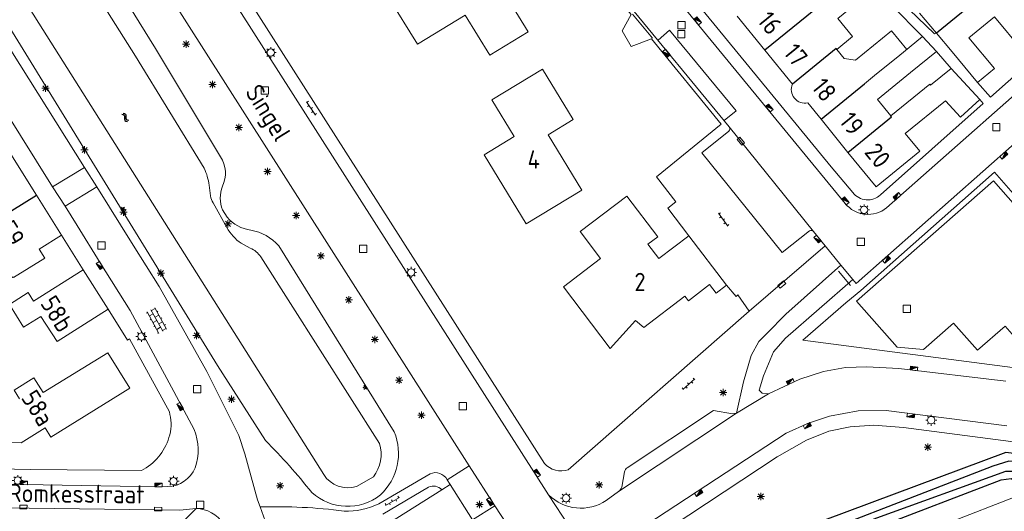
# Model space of a CAD drawing. Extents: x 168769 to 512904, y 516715 to 1559940.
# Tile 94 of 256: x 169532 to 169667, y 519352 to 519419. Entities that reach past the tile are written whole.
import ezdxf

# ---------------------------------------------------------------- set-up
doc = ezdxf.new("R2010")
doc.units = 0
doc.header["$MEASUREMENT"] = 0
doc.layers.get('0').update_dxf_attribs({"linetype": 'CONTINUOUS'})
for name, color, linetype, lineweight in [('B01_HOOFDGEBOUW', 10, 'CONTINUOUS', 0), ('B07_scheidingsmuur', 14, 'CONTINUOUS', 25), ('Q04_wegmarkering', 7, 'CONTINUOUS', 0), ('Q21_LANTAARNPAAL', 7, 'CONTINUOUS', 18), ('Q23_kolk', 7, 'CONTINUOUS', 18), ('Q26_BOOM', 7, 'CONTINUOUS', 18), ('Q28_rioolput', 7, 'CONTINUOUS', 18), ('Q97_TROTTOIRKOLK', 7, 'CONTINUOUS', 0), ('S02_symb_open_verh', 7, 'CONTINUOUS', 13), ('T09_INSTEEKSLOOT', 72, 'CONTINUOUS', 0), ('T51_CULTUURSCHEIDING', 3, 'CONTINUOUS', 0), ('V00_kant_verharding', 252, 'CONTINUOUS', 0), ('V04_Kant_op_inrit', 254, 'CONTINUOUS', 13), ('V11_VERKEERSDREMPEL', 7, 'CONTINUOUS', 0), ('W00_KANT_WATER', 140, 'CONTINUOUS', 0)]:
    doc.layers.add(name, color=color, linetype=linetype, lineweight=lineweight)
for name, color, linetype in [('S04_Talud', 7, 'CONTINUOUS'), ('S05_Water', 132, 'CONTINUOUS'), ('T20_TALUD', 34, 'CONTINUOUS'), ('Z02_Huisnummer', 253, 'CONTINUOUS'), ('Z06_STRAATNAAM', 7, 'CONTINUOUS')]:
    doc.layers.add(name, color=color, linetype=linetype)
doc.styles.add('ISOCP', font='isocp.shx', dxfattribs={"height": 1.8})

# ---------------------------------------------------------------- blocks, each defined once
blk = doc.blocks.new('Q26')
at = {"color": 0}
for p, q in [((-1, 0), (1, 0)), ((-0.7, 0.7), (0.7, -0.7)), ((0.7, 0.7), (-0.7, -0.7)), ((0, 1), (0, -1))]:
    blk.add_line(p, q, dxfattribs=at)
blk = doc.blocks.new('Q21')
at = {"color": 0}
for points in [[(-1.5, 0), (-1, 0)], [(-1.06, 1.06), (-0.71, 0.71)], [(0, 1.5), (0, 1)], [(1.06, 1.06), (0.71, 0.71)], [(1.5, 0), (1, 0)], [(-1.06, -1.06), (-0.71, -0.71)], [(0, -1.5), (0, -1)], [(1.06, -1.06), (0.71, -0.71)]]:
    blk.add_lwpolyline(points, dxfattribs=at)
blk.add_circle((0, 0), 1, dxfattribs=at)
blk = doc.blocks.new('Q28')
at = {"color": 0}
blk.add_lwpolyline([(1, 1), (1, -1), (-1, -1), (-1, 1)], close=True, dxfattribs=at)
blk = doc.blocks.new('Q97')
blk.add_hatch(color=256).paths.add_polyline_path([(-1, 1), (-1, 0), (1, 1)])
blk.add_line((1, 1), (-1, 0))
at = {"color": 0}
for points in [[(-1, 0), (-1, 1), (1, 1), (1, 0), (-1, 0)], [(0, 0.8), (0, 1)]]:
    blk.add_lwpolyline(points, dxfattribs=at)
blk = doc.blocks.new('Q23')
at = {"color": 0}
blk.add_lwpolyline([(0.99, -0.5), (-0.99, -0.5), (-0.99, 0.5), (0.99, 0.5), (0.99, -0.5)], dxfattribs=at)
blk = doc.blocks.new('S05')
at = {"color": 0}
for p, q in [((0.08, 0.3), (0.38, 0.59)), ((0.11, -0.19), (0.41, 0.09)), ((0.38, 0.59), (0.68, 0.71)), ((0.41, 0.09), (0.71, 0.21)), ((0.68, 0.71), (1.01, 0.62)), ((0.71, 0.21), (1.02, 0.12)), ((1.01, 0.62), (1.33, 0.37)), ((1.02, 0.12), (1.36, -0.12)), ((1.33, 0.37), (1.66, 0.13)), ((1.66, 0.13), (1.97, 0.04)), ((1.97, 0.04), (2.28, 0.16)), ((2.28, 0.16), (2.58, 0.44)), ((1.36, -0.12), (1.68, -0.37)), ((1.68, -0.37), (2, -0.46)), ((2, -0.46), (2.31, -0.33)), ((2.31, -0.33), (2.61, -0.05))]:
    blk.add_line(p, q, dxfattribs=at)
blk = doc.blocks.new('S024')
at = {"color": 0}
for p, q in [((0, 1.2), (6.7, 1.2)), ((0, 0), (6.7, 0)), ((0.2, 1.2), (0.2, 0)), ((1.25, 1.5), (1.25, 1.2)), ((1.25, 0), (1.25, -1.2)), ((2.3, 1.2), (2.3, 0)), ((3.35, 1.5), (3.35, 1.2)), ((3.35, 0), (3.35, -1.2)), ((4.4, 1.2), (4.4, 0)), ((5.45, 1.5), (5.45, 1.2)), ((5.45, 0), (5.45, -1.2)), ((6.5, 1.2), (6.5, 0)), ((0, -1.2), (6.7, -1.2)), ((0.2, -1.2), (0.2, -1.5)), ((2.3, -1.2), (2.3, -1.5)), ((4.4, -1.2), (4.4, -1.5)), ((6.5, -1.2), (6.5, -1.5))]:
    blk.add_line(p, q, dxfattribs=at)
blk = doc.blocks.new('S026')
for p, q in [((0, 0), (4.4, 0)), ((0.2, 0.5), (0.2, 0)), ((1.2, 0), (1.2, -0.5)), ((2.2, 0.5), (2.2, 0)), ((3.2, 0), (3.2, -0.5)), ((4.2, 0.5), (4.2, 0))]:
    blk.add_line(p, q)
blk = doc.blocks.new('S04')
at = {"color": 0}
for p, q in [((0, 0.5), (0.5, 0.5)), ((0, 0.25), (1, 0.25)), ((0, 0), (0.5, 0)), ((0, -0.25), (1, -0.25)), ((0, -0.5), (0.5, -0.5))]:
    blk.add_line(p, q, dxfattribs=at)

msp = doc.modelspace()

# ---------------------------------------------------------------- linework, layer by layer
at = {"layer": 'B01_HOOFDGEBOUW'}
for points in [[(169596.33, 519426.09), (169593.24, 519424.2), (169591.18, 519427.55), (169582.49, 519422.23), (169586.44, 519415.79), (169592.96, 519419.78), (169596.35, 519414.27), (169601.61, 519417.49), (169596.33, 519426.09)], [(169669.27, 519426.87), (169675.15, 519419.82), (169669.31, 519414.95), (169665.48, 519419.55), (169662, 519416.65)], [(169643.89, 519415.06), (169646.06, 519416.83), (169644.04, 519419.31), (169645.98, 519420.89), (169645.83, 519421.07)], [(169655.24, 519420.04), (169657.55, 519417.29)], [(169634.02, 519414.95), (169630.23, 519419.6)], [(169653.48, 519415.07), (169651.41, 519417.61), (169646.44, 519413.6), (169644.9, 519413.82), (169643.89, 519415.06)], [(169657.55, 519417.29), (169659.69, 519414.73)], [(169652.24, 519414.06), (169655.64, 519416.83)], [(169657.53, 519414.79), (169655.64, 519416.83)], [(169662, 519416.65), (169665.49, 519412.47), (169663.18, 519410.55)], [(169637.81, 519410.3), (169634.02, 519414.95)], [(169654.01, 519411.89), (169657.53, 519414.79)], [(169659.69, 519414.73), (169663.18, 519410.55)], [(169652.24, 519414.06), (169649.35, 519411.7)], [(169601.35, 519391.14), (169595.58, 519400.6), (169599.7, 519403.11), (169596.62, 519408.16), (169603.56, 519412.38), (169607.78, 519405.44), (169604.33, 519403.34), (169608.94, 519395.76), (169601.35, 519391.14)], [(169647.71, 519410.37), (169649.35, 519411.7)], [(169654.01, 519411.89), (169649.48, 519408.2), (169651.31, 519405.95)], [(169656.74, 519410.18), (169659.54, 519412.46)], [(169659.54, 519412.46), (169663.47, 519408.2)], [(169651.31, 519405.95), (169656.64, 519410.29), (169656.74, 519410.18)], [(169658.78, 519408.02), (169653.28, 519403.54), (169655.26, 519401.11), (169649.28, 519396.23), (169645.42, 519400.96)], [(169658.78, 519408.02), (169660.85, 519405.78)], [(169663.47, 519408.2), (169660.85, 519405.78)], [(169645.42, 519400.96), (169641.73, 519405.49)], [(169534.23, 519395.11), (169530.72, 519400.71)], [(169537.68, 519389.62), (169534.23, 519395.11)], [(169628.79, 519382.74), (169627.36, 519381.64), (169626.45, 519382.83), (169623.57, 519380.61), (169623.06, 519381.27), (169617.45, 519376.95), (169616.32, 519377.92), (169612.84, 519374.09), (169606.43, 519382.53), (169611.53, 519386.41), (169608.72, 519390.1), (169615.11, 519394.96), (169619.35, 519389.39), (169618.02, 519388.38), (169619.53, 519386.39), (169623.64, 519389.51)], [(169527.09, 519390.64), (169528.94, 519387.68), (169525.31, 519385.4), (169527.6, 519381.75), (169531.05, 519383.92), (169531.11, 519383.81), (169535.37, 519386.48), (169534.61, 519387.69), (169537.68, 519389.62)], [(169623.64, 519389.51), (169628.79, 519382.74)], [(169540.66, 519384.87), (169533.83, 519380.58), (169533.12, 519381.75), (169530.55, 519380.13), (169532.48, 519376.98), (169534.84, 519378.47), (169537.06, 519375.04), (169544.05, 519379.48)], [(169544.05, 519379.48), (169540.66, 519384.87)], [(169544, 519373.5), (169547.03, 519368.64), (169536.23, 519361.94), (169535.45, 519363.2), (169532.12, 519361.13), (169527.1, 519361.2)], [(169544, 519373.5), (169535.15, 519368.03), (169533.89, 519370.07), (169531.17, 519368.39), (169531.91, 519367.19)]]:
    msp.add_lwpolyline(points, dxfattribs=at)
msp.add_lwpolyline([(169641.73, 519405.49), (169639.91, 519407.73, -0.602184), (169637.81, 519410.3)], format="xyb", dxfattribs=at)
at = {"layer": 'B07_scheidingsmuur'}
for points in [[(169669.27, 519426.87), (169657.55, 519417.29)], [(169644.58, 519423.55), (169634.02, 519414.95)], [(169643.79, 519415.18), (169637.81, 519410.3)], [(169643.89, 519415.06), (169643.79, 519415.18)], [(169641.73, 519405.49), (169647.71, 519410.37)], [(169645.42, 519400.96), (169651.41, 519405.83), (169651.31, 519405.95)], [(169527.09, 519390.64), (169534.23, 519395.11)]]:
    msp.add_lwpolyline(points, dxfattribs=at)
at = {"layer": 'Q04_wegmarkering'}
for points in [[(169628.45, 519405.31), (169630.09, 519406.65), (169620.99, 519417.71), (169619.4, 519416.35)], [(169640.71, 519390.13), (169629.16, 519404.45)], [(169614, 519354.5), (169630.14, 519365.2)], [(169512.54, 519352.48), (169553.88, 519351.9), (169556.11, 519352.16)]]:
    msp.add_lwpolyline(points, dxfattribs=at)
at = {"layer": 'T09_INSTEEKSLOOT'}
msp.add_lwpolyline([(169567.43, 519388.14, 0.174268), (169563.62, 519390.29, -0.187371), (169560.38, 519392.07), (169559.73, 519393.06, -0.184277), (169559.71, 519396.33, 0.266792), (169559.47, 519400.35), (169550.54, 519415.17), (169529.18, 519449.62, 0.392862), (169517.79, 519452.2, 0.366159), (169514.77, 519443.68), (169559.04, 519371.76), (169565.6, 519361.46, -0.032438), (169571.95, 519354.34, 0.365782), (169581.36, 519354.01, 0.310161), (169583.27, 519362.66)], format="xyb", close=True, dxfattribs=at)
at = {"layer": 'T20_TALUD'}
for points in [[(169674.11, 519344.85), (169674.77, 519344.07), (169675.45, 519344.06), (169676.72, 519344.81), (169676.68, 519345.96), (169670.3, 519358.87), (169669.27, 519359.55), (169667.03, 519359.82), (169629.98, 519345.98), (169628.37, 519344.56), (169627.87, 519343.23), (169628.06, 519341.03), (169630.06, 519337.22), (169631.4, 519337.49), (169631.89, 519338.13), (169631.82, 519339.22), (169631.04, 519341.74), (169631.63, 519342.72), (169666.42, 519356.07), (169667.76, 519356.28), (169668.65, 519355.73), (169669.76, 519354.28)], [(169675.29, 519344.93), (169675.66, 519345.23), (169669.8, 519357.89), (169669, 519358.49), (169667.46, 519358.64), (169665.25, 519357.97), (169632.24, 519345.17), (169630.42, 519344.26), (169629.34, 519342.94), (169629.27, 519341.71), (169630.27, 519338.63), (169630.72, 519338.53), (169630.97, 519338.87), (169630.1, 519341.33), (169630.08, 519342.53), (169630.77, 519343.54), (169649.36, 519350.89), (169667.06, 519357.26), (169668.25, 519357.26), (169668.97, 519356.85), (169669.52, 519356.29), (169674.58, 519345.21), (169675.29, 519344.93)]]:
    msp.add_lwpolyline(points, dxfattribs=at)
at = {"layer": 'T51_CULTUURSCHEIDING'}
msp.add_lwpolyline([(169593.53, 519358.02), (169590.5, 519356.09)], dxfattribs=at)
at = {"layer": 'V00_kant_verharding'}
for p, q in [((169640.02, 519363.86), (169642.9, 519364.8)), ((169642.9, 519364.8), (169646.8, 519365.52)), ((169646.8, 519365.52), (169650.64, 519365.59)), ((169650.64, 519365.59), (169667.18, 519363.47)), ((169636.95, 519362.47), (169640.02, 519363.86)), ((169642.78, 519362.76), (169645.74, 519363.34)), ((169645.74, 519363.34), (169648.96, 519363.58)), ((169648.96, 519363.58), (169653.04, 519363.27)), ((169653.04, 519363.27), (169677.02, 519360.11)), ((169616.41, 519348.99), (169636.95, 519362.47)), ((169639.73, 519361.52), (169642.78, 519362.76)), ((169635.71, 519359.24), (169639.73, 519361.52)), ((169621.2, 519349.65), (169635.71, 519359.24))]:
    msp.add_line(p, q, dxfattribs=at)
for points in [[(169645.06, 519393.95), (169617.83, 519427.11), (169586.66, 519460.41), (169584.93, 519462.25), (169568.14, 519478.16), (169545.74, 519499.13)], [(169527, 519475.39), (169604.41, 519354.04)], [(169528.59, 519476.25), (169603.83, 519358.34)], [(169524.05, 519466.98), (169593.53, 519358.02)], [(169514.39, 519441.06), (169521.58, 519429.49), (169540.8, 519398.9)], [(169509.95, 519438.22), (169523.54, 519416.73), (169529.84, 519406.78), (169536.43, 519396.23)], [(169646.1, 519395.46), (169643.14, 519398.97), (169619.1, 519428.29)], [(169672.39, 519426.54), (169676.4, 519421.92), (169676.21, 519418.51), (169664.95, 519408.54), (169663.18, 519410.55)], [(169647.15, 519425.46), (169655.64, 519416.83)], [(169657.26, 519417.2), (169648.12, 519426.08)], [(169623.64, 519389.51), (169620.72, 519393.33), (169621.84, 519394.2), (169619.19, 519397.59), (169628.06, 519404.84), (169618.5, 519416.51), (169615.71, 519415.46), (169614.47, 519417.6), (169615.73, 519419.86), (169614.43, 519421.38)], [(169629.16, 519404.46), (169614.85, 519421.85)], [(169657.55, 519417.29), (169657.26, 519417.2)], [(169657.53, 519414.79), (169659.54, 519412.46)], [(169649.87, 519395.15), (169663.95, 519407.64)], [(169663.95, 519407.64), (169663.47, 519408.2)], [(169640.15, 519390.2), (169636.43, 519387.22), (169625.39, 519400.89), (169629.11, 519403.86)], [(169540.8, 519398.9), (169542.49, 519396.24)], [(169538.16, 519393.6), (169536.43, 519396.23)], [(169564.51, 519353.33), (169562.77, 519359.63), (169561.97, 519362.15), (169557.56, 519370.93), (169551.07, 519382.57), (169547.48, 519388.23), (169542.49, 519396.24)], [(169538.16, 519393.6), (169539.8, 519390.95)], [(169542.98, 519385.81), (169539.8, 519390.95)], [(169642.31, 519388.17), (169640.71, 519390.13)], [(169540.66, 519384.87), (169537.68, 519389.62)], [(169631.89, 519379.19), (169642.31, 519388.17)], [(169644.46, 519385.52), (169642.31, 519388.17)], [(169542.98, 519385.81), (169547.08, 519379.29)], [(169644.46, 519385.52), (169636.89, 519378.77)], [(169646.07, 519383.54), (169644.46, 519385.52)], [(169636.85, 519375.5), (169646.07, 519383.54)], [(169646.54, 519382.97), (169646.07, 519383.54)], [(169631.89, 519379.19), (169630.32, 519381.41), (169630.1, 519381.22), (169628.79, 519382.74)], [(169544.05, 519379.48), (169546.72, 519375.22)], [(169547.08, 519379.29), (169553.07, 519368.18)], [(169631.89, 519379.19), (169607.1, 519357.47)], [(169636.89, 519378.77), (169634.3, 519376.13), (169633.22, 519375.03), (169632.18, 519373.14), (169631.09, 519369.53), (169630.14, 519365.2)], [(169546.98, 519375.38), (169546.72, 519375.22)], [(169546.98, 519375.38), (169552.45, 519365.42)], [(169634.55, 519367.87), (169633.65, 519367.97), (169633.27, 519368.38), (169633.87, 519370.33), (169635.23, 519373.61), (169636.85, 519375.5)], [(169652.39, 519371.35), (169648.01, 519371.55), (169645.07, 519371.47), (169642.05, 519370.91), (169638.83, 519369.87), (169634.55, 519367.87)], [(169667.06, 519369.58), (169652.39, 519371.35)], [(169630.14, 519365.2), (169634.55, 519367.87)], [(169552.45, 519365.42), (169552.51, 519365.05)], [(169615.18, 519357.73), (169626.98, 519365.6)], [(169626.98, 519365.6), (169629.59, 519365.13), (169630.14, 519365.2)], [(169597.06, 519352.5), (169593.53, 519358.02)], [(169588.16, 519356.89), (169581.15, 519352.8)], [(169614.8, 519357.16), (169614.42, 519355.09)], [(169590.91, 519355.46), (169589.77, 519354.7), (169579.92, 519348.49)], [(169581.68, 519351.37), (169587.95, 519355.09)], [(169604.6, 519332.04), (169598.59, 519341.6), (169599.43, 519342.08), (169595.68, 519347.97), (169597.36, 519348.98), (169598.79, 519349.87), (169597.06, 519352.5), (169593.97, 519350.62), (169590.91, 519355.46), (169590.5, 519356.09)], [(169604.41, 519354.04), (169613.01, 519340.88)], [(169614, 519354.5), (169612.31, 519353.25)], [(169635.45, 519338.2), (169634.54, 519340.58), (169669.76, 519354.28)], [(169564.88, 519352.37), (169564.51, 519353.33)], [(169564.88, 519352.37), (169565.57, 519350.45)]]:
    msp.add_lwpolyline(points, dxfattribs=at)
for points in [[(169730.72, 519443.99), (169726.15, 519448.69, 0.366556), (169720.6, 519448.54), (169702.49, 519432.53), (169668.23, 519402.17), (169646.54, 519382.97)], [(169662.25, 519440.26), (169676.85, 519423.23, -0.448747), (169676.79, 519416.37), (169650.71, 519393.35)], [(169629.11, 519403.86, 0.36176), (169629.16, 519404.46)], [(169553.07, 519368.18), (169554.13, 519366.23), (169555.84, 519362.97, -0.179454), (169556, 519357.71, -0.292131), (169552.22, 519355.15), (169550.96, 519355.14), (169532.52, 519355.42), (169515.08, 519355.7), (169508.77, 519355.79, -0.114554), (169504.27, 519357.15, -0.107036), (169502.63, 519358.56), (169501.68, 519360.09), (169502.28, 519363.05), (169493.19, 519377.45), (169479, 519399.87), (169476.36, 519400.23), (169476.09, 519400.59, -0.087954), (169475.53, 519402.15)], [(169570.74, 519330.53), (169563.69, 519343.15), (169563.12, 519344.16), (169562.02, 519346.12), (169561.34, 519347.33), (169559.83, 519350.07, 0.244984), (169556.11, 519352.16), (169553.86, 519349.91), (169514.27, 519350.49), (169512.54, 519352.48), (169508.28, 519352.56, -0.062619), (169503.9, 519353.21, -0.151517), (169501.75, 519354.41), (169500.44, 519356.3), (169497.46, 519360.92), (169489.62, 519373.34), (169486.04, 519379.05), (169476.63, 519393.92), (169473.68, 519398.5), (169473.39, 519398.97, 0.079107), (169472.3, 519400.07)], [(169649.87, 519395.15, -0.456446), (169646.1, 519395.46)], [(169650.71, 519393.35, -0.416886), (169645.06, 519393.95)], [(169640.71, 519390.13, 0.377298), (169640.15, 519390.2)], [(169552.51, 519365.05, -0.157958), (169552.38, 519361.87, -0.207766), (169548.61, 519357.37), (169533.37, 519357.49), (169526.92, 519357.61)], [(169607.1, 519357.47, -0.311036), (169603.83, 519358.34)], [(169615.18, 519357.73, 0.1807), (169614.8, 519357.16)], [(169590.5, 519356.09, 0.410363), (169588.16, 519356.89)], [(169587.95, 519355.09, -0.331072), (169589.77, 519354.7)], [(169614.42, 519355.09, -0.199735), (169614, 519354.5)], [(169612.31, 519353.25, -0.359202), (169604.41, 519354.04)], [(169576.39, 519351.8, 0.038995), (169564.88, 519352.37)], [(169581.15, 519352.8, -0.123959), (169576.39, 519351.8)]]:
    msp.add_lwpolyline(points, format="xyb", dxfattribs=at)
msp.add_lwpolyline([(169669.02, 519371.33), (169639.24, 519375.21), (169645.13, 519380.35), (169647.18, 519382.03), (169665.51, 519398.23), (169669.35, 519393.85), (169669.01, 519393.56, -0.43211), (169668.38, 519393.61), (169665.36, 519397.04), (169646.59, 519380.56), (169652.17, 519374.24), (169655.77, 519373.93), (169659.88, 519377.53), (169663.15, 519373.85), (169666.96, 519377.15), (169670.47, 519373.13, -0.34914), (169670.43, 519372.52)], format="xyb", close=True, dxfattribs=at)
at = {"layer": 'V04_Kant_op_inrit'}
for points in [[(169618.62, 519416.59), (169615.9, 519419.89)], [(169645.76, 519382.72), (169644.13, 519384.69)]]:
    msp.add_lwpolyline(points, dxfattribs=at)
at = {"layer": 'V11_VERKEERSDREMPEL'}
for points in [[(169536.43, 519396.23), (169540.8, 519398.9)], [(169542.49, 519396.24), (169538.16, 519393.6)]]:
    msp.add_lwpolyline(points, dxfattribs=at)
at = {"layer": 'W00_KANT_WATER'}
msp.add_lwpolyline([(169578.08, 519355.18), (169580.41, 519356.5, 0.241037), (169581.26, 519361.04), (169564.96, 519386.64, 0.133511), (169563.54, 519387.85), (169562.3, 519388.5, -0.124434), (169560.34, 519390.66), (169558.46, 519394.04, -0.117153), (169558.1, 519394.98, 0.004487), (169557.9, 519396.46, 0.071308), (169557.23, 519398.77), (169547.83, 519414.16), (169525.82, 519448.92, 0.244166), (169518.3, 519449.89, 0.27733), (169517.05, 519446.35), (169573.59, 519356.79, 0.33718)], format="xyb", close=True, dxfattribs=at)

# ---------------------------------------------------------------- block references
at = {"layer": 'Q21_LANTAARNPAAL', "xscale": 0.5, "yscale": 0.5}
for p in [(169566.33, 519414.63), (169647.63, 519393.08), (169585.58, 519384.51), (169548.62, 519375.74), (169656.83, 519364.25), (169531.67, 519355.98), (169553.02, 519355.88), (169606.8, 519353.57)]:
    msp.add_blockref('Q21', p, dxfattribs=at)
at = {"layer": 'Q23_kolk'}
for p, xscale, yscale, rotation in [((169630.74, 519402.48), 0.5, 0.5, 309.1966888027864), ((169636.36, 519382.84), 0.5, 0.5, 220.9751228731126), ((169532.45, 519352.35), 0.5000000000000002, 0.5000000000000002, 178.9115111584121), ((169550.92, 519352.07), 0.4999999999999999, 0.4999999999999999, 178.8542371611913)]:
    msp.add_blockref('Q23', p, dxfattribs=dict(at, xscale=xscale, yscale=yscale, rotation=rotation))
at = {"layer": 'Q26_BOOM', "xscale": 0.5, "yscale": 0.5}
for p in [(169554.75, 519415.78), (169558.36, 519410.25), (169535.48, 519409.74), (169561.96, 519404.37), (169540.83, 519401.29), (169565.9, 519398.34), (169546.16, 519392.78), (169569.83, 519392.3), (169560.47, 519391.16), (169573.22, 519386.76), (169551.28, 519384.41), (169577.02, 519380.75), (169556.18, 519375.86), (169580.6, 519375.33), (169583.92, 519369.74), (169628.32, 519368.03), (169560.96, 519367.12), (169586.98, 519364.93), (169656.37, 519360.55), (169567.61, 519355.27), (169611.34, 519355.38), (169633.48, 519353.8), (169594.94, 519352.69)]:
    msp.add_blockref('Q26', p, dxfattribs=at)
at = {"layer": 'Q28_rioolput', "xscale": 0.5, "yscale": 0.5}
for p in [(169622.61, 519418.39), (169622.59, 519417.15), (169565.54, 519409.45), (169665.75, 519404.4), (169647.17, 519388.71), (169543.13, 519388.21), (169579, 519387.75), (169653.48, 519379.52), (169556.24, 519368.51), (169592.66, 519366.16), (169556.67, 519352.66)]:
    msp.add_blockref('Q28', p, dxfattribs=at)
at = {"layer": 'Q97_TROTTOIRKOLK'}
for p, xscale, yscale, rotation in [((169624.65, 519418.81), 0.5, 0.5, 309.2410628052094), ((169620.76, 519414.69), 0.5, 0.5, 129.1966888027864), ((169634.45, 519406.88), 0.5, 0.5, 309.2329260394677), ((169666.61, 519400.74), 0.4999999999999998, 0.4999999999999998, 221.4444903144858), ((169644.88, 519394.16), 0.5, 0.5, 309.2773114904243), ((169652.31, 519394.76), 0.5, 0.5, 41.59480853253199), ((169641.44, 519389.24), 0.5000000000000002, 0.5000000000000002, 129.2410628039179), ((169650.53, 519386.47), 0.5, 0.5, 221.1834463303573), ((169543.12, 519385.58), 0.5, 0.5, 122.1241497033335), ((169654.42, 519371.09), 0.5, 0.5, 352.6986237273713), ((169637.62, 519369.3), 0.5, 0.5, 25.10020244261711), ((169554.13, 519366.23), 0.4999999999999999, 0.4999999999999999, 118.5258548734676), ((169654.07, 519365.15), 0.4999999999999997, 0.4999999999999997, 172.6986237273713), ((169639.76, 519363.74), 0.4999999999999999, 0.4999999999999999, 204.2906148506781), ((169602.61, 519356.86), 0.5, 0.5, 302.6896442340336), ((169532.52, 519355.42), 0.5, 0.5, 359.1406277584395), ((169550.96, 519355.14), 0.5, 0.5, 0.2864765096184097), ((169624.83, 519354.51), 0.4999999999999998, 0.4999999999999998, 213.2838907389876), ((169596.61, 519353.22), 0.4999999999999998, 0.4999999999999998, 122.5306825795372)]:
    msp.add_blockref('Q97', p, dxfattribs=dict(at, xscale=xscale, yscale=yscale, rotation=rotation))
at = {"layer": 'S02_symb_open_verh'}
for name, p, xscale, yscale, rotation in [('S026', (169571.25, 519407.9), 0.5, 0.5, 303.8248008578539), ('S026', (169627.68, 519392.61), 0.4999999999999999, 0.4999999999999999, 305.7771317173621), ('S024', (169549.93, 519379.38), 0.5, 0.5, 298.8522476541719), ('S026', (169622.79, 519368.45), 0.5, 0.5, 41.71526686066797), ('S026', (169582.07, 519352.57), 0.5, 0.5, 29.8546087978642)]:
    msp.add_blockref(name, p, dxfattribs=dict(at, xscale=xscale, yscale=yscale, rotation=rotation))
at = {"layer": 'S04_Talud'}
for p, xscale, yscale, zscale, rotation in [((169545.92, 519393.08), 0.5, 0.5, 4.027934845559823, 31.61523712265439), ((169579.44, 519368.83), 0.4999999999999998, 0.4999999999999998, 2.646937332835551, 211.8674494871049)]:
    msp.add_blockref('S04', p, dxfattribs=dict(at, xscale=xscale, yscale=yscale, zscale=zscale, rotation=rotation))
at = {"layer": 'S05_Water', "xscale": 0.5, "yscale": 0.5, "rotation": 305.120310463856}
msp.add_blockref('S05', (169545.96, 519406.28), dxfattribs=at)

# ---------------------------------------------------------------- texts
at = {"layer": 'Z02_Huisnummer', "style": 'ISOCP'}
for s, rotation, p in [('16', 309, (169632.87, 519418.97)), ('17', 309, (169636.45, 519414.57)), ('18', 309, (169640.31, 519409.84)), ('19', 309, (169644.1, 519405.19)), ('20', 309, (169647.56, 519400.94)), ('59', 302, (169528.9, 519390.59)), ('58b', 302, (169534.69, 519380.28)), ('58a', 301.8027, (169532.06, 519367.34))]:
    msp.add_text(s, height=2.5, rotation=rotation, dxfattribs=at).set_placement(p)
for s, p in [('4', (169601.53, 519398.73)), ('2', (169616.16, 519381.95))]:
    msp.add_text(s, height=2.5, dxfattribs=at).set_placement(p)
at = {"layer": 'Z06_STRAATNAAM', "style": 'ISOCP'}
for s, rotation, p in [('Singel', 301.7804, (169562.74, 519409.24)), ('Pieter Romkesstraat', 359.3688, (169520.6, 519353.15))]:
    msp.add_text(s, height=2.5, rotation=rotation, dxfattribs=at).set_placement(p)

doc.saveas('drawing.dxf')
